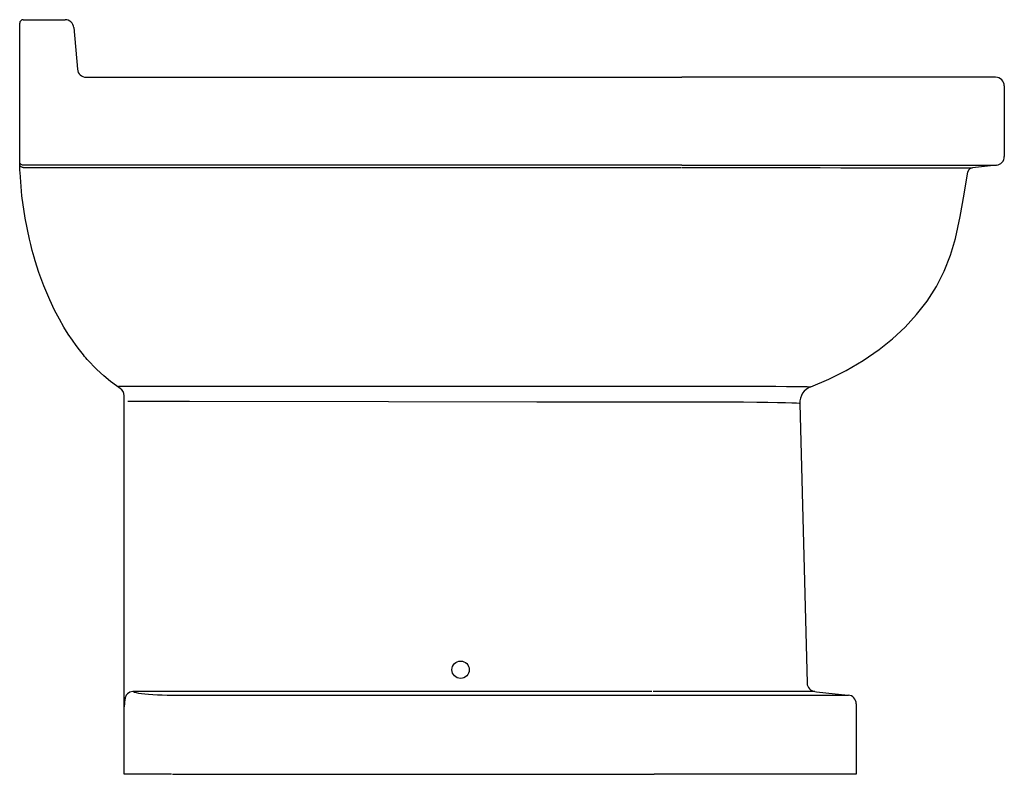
# Model space of a CAD drawing. Header units: millimetres. Extents: x 180.026 to 180.591, y 169.224 to 169.657.
import ezdxf

# ---------------------------------------------------------------- set-up
doc = ezdxf.new("R2010")
doc.units = ezdxf.units.MM
doc.layers.add('SANINDUSA', color=3, linetype='Continuous')

msp = doc.modelspace()

# ---------------------------------------------------------------- linework, layer by layer
at = {"layer": 'SANINDUSA'}
for p, q in [((180.0261157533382, 169.627397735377), (180.0261157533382, 169.6553977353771)), ((180.0281157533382, 169.657397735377), (180.0521465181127, 169.657397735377)), ((180.0571274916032, 169.6528335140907), (180.0592159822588, 169.6289619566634)), ((180.0261157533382, 169.5788997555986), (180.0261157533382, 169.627397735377)), ((180.0641969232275, 169.6243977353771), (180.4061157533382, 169.6243977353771)), ((180.5861157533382, 169.6243977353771), (180.4061157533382, 169.6243977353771)), ((180.5911157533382, 169.619397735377), (180.5911157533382, 169.5788997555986)), ((180.0261157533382, 169.5759161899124), (180.0261157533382, 169.5788997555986)), ((180.0261157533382, 169.5745534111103), (180.0261157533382, 169.5759161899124)), ((180.4061157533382, 169.5739271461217), (180.0281157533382, 169.5739271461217)), ((180.4061157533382, 169.5739271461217), (180.5866383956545, 169.5739271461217)), ((180.5866383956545, 169.5739271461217), (180.572910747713, 169.5724843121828)), ((180.0838375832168, 169.4458209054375), (180.0816866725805, 169.4472670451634)), ((180.0861157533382, 169.4382230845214), (180.0861157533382, 169.4416266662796)), ((180.0861157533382, 169.2761931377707), (180.0861157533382, 169.4382230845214)), ((180.4737210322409, 169.4372253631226), (180.4779236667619, 169.27673322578)), ((180.0861157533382, 169.2631839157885), (180.0861157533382, 169.2761931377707)), ((180.3889119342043, 169.2718913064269), (180.0913687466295, 169.2718913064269)), ((180.1136027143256, 169.2698684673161), (180.3899191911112, 169.2698684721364)), ((180.4823990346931, 169.271891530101), (180.3895327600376, 169.271891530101)), ((180.3899191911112, 169.2698684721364), (180.5016385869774, 169.2698684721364)), ((180.0861157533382, 169.224397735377), (180.0861157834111, 169.2632195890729)), ((180.5061157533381, 169.2648958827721), (180.5061157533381, 169.224397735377)), ((180.1132330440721, 169.224397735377), (180.0861157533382, 169.224397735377)), ((180.1137199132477, 169.224397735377), (180.3901535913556, 169.224397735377)), ((180.5061157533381, 169.224397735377), (180.3901535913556, 169.224397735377))]:
    msp.add_line(p, q, dxfattribs=at)
at = {"layer": 'SANINDUSA', "flags": 128}
for points in [[(180.0281157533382, 169.5739271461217), (180.0277255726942, 169.5739653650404), (180.0273503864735, 169.5740785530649), (180.0270046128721, 169.574262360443), (180.0267015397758, 169.57450972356), (180.0264528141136, 169.5748111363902), (180.0262679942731, 169.5751550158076), (180.0261541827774, 169.5755281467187), (180.0261157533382, 169.5759161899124)], [(180.0281157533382, 169.5725643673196), (180.0277255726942, 169.5726025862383), (180.0273503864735, 169.5727157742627), (180.0270046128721, 169.5728995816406), (180.0267015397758, 169.5731469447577), (180.0264528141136, 169.5734483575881), (180.0262679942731, 169.5737922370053), (180.0261541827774, 169.5741653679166), (180.0261157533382, 169.5745534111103)], [(180.0262000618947, 169.5721520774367), (180.0261499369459, 169.5734151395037), (180.0261211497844, 169.5742342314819), (180.0261157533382, 169.574430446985)], [(180.026318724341, 169.5696729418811), (180.0262538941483, 169.5709572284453), (180.0262000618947, 169.5721520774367)], [(180.0816866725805, 169.4472670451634), (180.0781358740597, 169.4498812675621), (180.0743526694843, 169.4529947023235), (180.0703692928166, 169.4566658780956), (180.064868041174, 169.4624664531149), (180.0641316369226, 169.4633128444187), (180.0633922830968, 169.4641803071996), (180.062650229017, 169.4650691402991), (180.061905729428, 169.4659796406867), (180.0611590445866, 169.4669121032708), (180.06041044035, 169.4678668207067), (180.0584847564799, 169.4704175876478), (180.0563412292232, 169.4734269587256), (180.0540040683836, 169.4769295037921), (180.0515014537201, 169.4809620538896), (180.0488658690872, 169.4855629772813), (180.0461344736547, 169.4907713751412), (180.0433495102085, 169.4966261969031), (180.0399198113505, 169.5047743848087), (180.0371701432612, 169.5122809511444), (180.0350031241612, 169.5190243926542), (180.034388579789, 169.5211059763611), (180.0338266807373, 169.5230869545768), (180.0333143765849, 169.5249645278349), (180.0328487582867, 169.5267361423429), (180.0324270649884, 169.5283994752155), (180.032046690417, 169.5299524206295), (180.0317051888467, 169.5313930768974), (180.0292351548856, 169.5435991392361), (180.0274192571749, 169.5563752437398), (180.026318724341, 169.5696729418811)], [(180.0281157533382, 169.5725643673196), (180.1206219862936, 169.5725606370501), (180.2166542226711, 169.5725647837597), (180.4057227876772, 169.5725644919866)], [(180.4061157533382, 169.5725643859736), (180.4198707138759, 169.5725567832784), (180.4335704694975, 169.5725457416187), (180.4470739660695, 169.5725324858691), (180.4602401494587, 169.5725182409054), (180.4730612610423, 169.5725041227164), (180.4854591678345, 169.572490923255), (180.4973148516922, 169.5724792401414), (180.5085092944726, 169.5724696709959), (180.5192947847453, 169.5724624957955), (180.5293042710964, 169.5724580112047), (180.5384366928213, 169.5724561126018), (180.5465909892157, 169.5724566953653), (180.5537678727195, 169.5724596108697), (180.5598919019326, 169.5724642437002), (180.5648964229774, 169.5724698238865), (180.5687147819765, 169.5724755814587), (180.5710339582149, 169.5724799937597), (180.5724385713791, 169.5724831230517), (180.572910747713, 169.5724843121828)], [(180.4800895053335, 169.4468057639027), (180.4903682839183, 169.4511649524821), (180.5003790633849, 169.4561618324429), (180.5100343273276, 169.4618035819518), (180.5192465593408, 169.4680973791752), (180.526920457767, 169.4742149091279), (180.534136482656, 169.4809107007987), (180.5407993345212, 169.488148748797), (180.5468137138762, 169.4958930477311), (180.5521109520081, 169.5042289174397), (180.5566017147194, 169.5130747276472), (180.5602697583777, 169.5222993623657), (180.5630988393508, 169.5317717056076), (180.5658387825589, 169.5444551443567), (180.568061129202, 169.5572521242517), (180.5702751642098, 169.5700506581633)], [(180.0828546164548, 169.4471805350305), (180.123618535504, 169.4471771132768), (180.2378586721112, 169.4471529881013), (180.3230603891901, 169.4471320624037), (180.3902184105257, 169.4471216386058), (180.3902184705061, 169.4471216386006)], [(180.3902180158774, 169.4471202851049), (180.3902180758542, 169.4471202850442), (180.3976424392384, 169.4471148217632), (180.4075662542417, 169.4471127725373), (180.4172732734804, 169.4471136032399), (180.4265920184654, 169.4471135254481), (180.4361434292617, 169.4471081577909), (180.4450586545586, 169.4470945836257), (180.4531644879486, 169.4470707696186), (180.4600593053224, 169.4470367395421), (180.4660797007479, 169.4469934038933), (180.4711083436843, 169.4469441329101), (180.4750776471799, 169.4468929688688), (180.4779405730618, 169.4468473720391), (180.479622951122, 169.446815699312), (180.4800895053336, 169.4468057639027)], [(180.3893050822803, 169.4379754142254), (180.3229124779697, 169.4380193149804), (180.2377113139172, 169.4381133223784), (180.1234792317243, 169.4382482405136), (180.0881680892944, 169.4382754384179)], [(180.4737210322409, 169.4372253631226), (180.4733084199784, 169.4372462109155), (180.4718096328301, 169.4373130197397), (180.4692381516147, 169.4374111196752), (180.4656427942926, 169.437524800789), (180.4610441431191, 169.4376393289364), (180.4554995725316, 169.4377439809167), (180.4491134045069, 169.4378290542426), (180.4415496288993, 169.4378902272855), (180.4332020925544, 169.4379253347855), (180.424243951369, 169.4379388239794), (180.4154733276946, 169.4379384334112), (180.4063370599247, 169.4379378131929), (180.3969981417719, 169.4379493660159), (180.389305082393, 169.437975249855)], [(180.0913687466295, 169.2718913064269), (180.0909493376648, 169.2718790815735), (180.0893272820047, 169.2714810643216), (180.0879440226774, 169.2705651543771), (180.0872796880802, 169.2697876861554), (180.0865815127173, 169.2682564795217), (180.0864212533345, 169.2669121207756)], [(180.0913687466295, 169.2718913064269), (180.0919804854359, 169.2715935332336), (180.0929569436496, 169.2713057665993), (180.094281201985, 169.2710329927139), (180.0959303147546, 169.2707799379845), (180.0978757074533, 169.2705509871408), (180.100083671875, 169.2703501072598), (180.1025159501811, 169.2701807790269), (180.1051303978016, 169.2700459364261), (180.1078817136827, 169.269947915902), (180.1107222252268, 169.2698884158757), (180.1136027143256, 169.2698684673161)], [(180.4823990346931, 169.271891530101), (180.4834062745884, 169.2717856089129), (180.4887741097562, 169.271221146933), (180.4941419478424, 169.2706567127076), (180.4995097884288, 169.2700923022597), (180.5016385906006, 169.2698684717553)], [(180.086290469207, 169.2657235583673), (180.0861796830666, 169.2645725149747), (180.0861191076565, 169.2635471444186), (180.086115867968, 169.2632532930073), (180.0861157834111, 169.2632195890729), (180.0861157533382, 169.2631839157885)], [(180.0864212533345, 169.2669121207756), (180.0864198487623, 169.2669012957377), (180.0862904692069, 169.2657235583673)]]:
    msp.add_lwpolyline(points, dxfattribs=at)
at = {"layer": 'SANINDUSA'}
msp.add_circle((180.2791149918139, 169.2843977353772), 0.005, dxfattribs=at)
for centre, radius, start, end in [((180.0281157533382, 169.6553977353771), 0.00200000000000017, 90, 180), ((180.0521465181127, 169.6523977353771), 0.005000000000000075, 4.999999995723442, 90), ((180.0641969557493, 169.629397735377), 0.00500000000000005, 184.9999999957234, 270), ((180.5861157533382, 169.619397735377), 0.005, 0, 90), ((180.5861157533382, 169.5788997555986), 0.005, 275.9999999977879, 0), ((180.5732243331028, 169.5695007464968), 0.003000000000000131, 95.99999999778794, 169.4377385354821), ((180.0811157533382, 169.4416266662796), 0.005000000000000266, 0, 57.01865272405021), ((180.4837176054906, 169.4374871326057), 0.01000000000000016, 111.2728693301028, 181.49999999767), ((180.4829219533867, 169.2768641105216), 0.004999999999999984, 181.49999999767, 263.9968154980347), ((180.5011157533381, 169.2648958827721), 0.005, 0, 83.99779552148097)]:
    msp.add_arc(centre, radius, start, end, dxfattribs=at)

doc.saveas('drawing.dxf')
